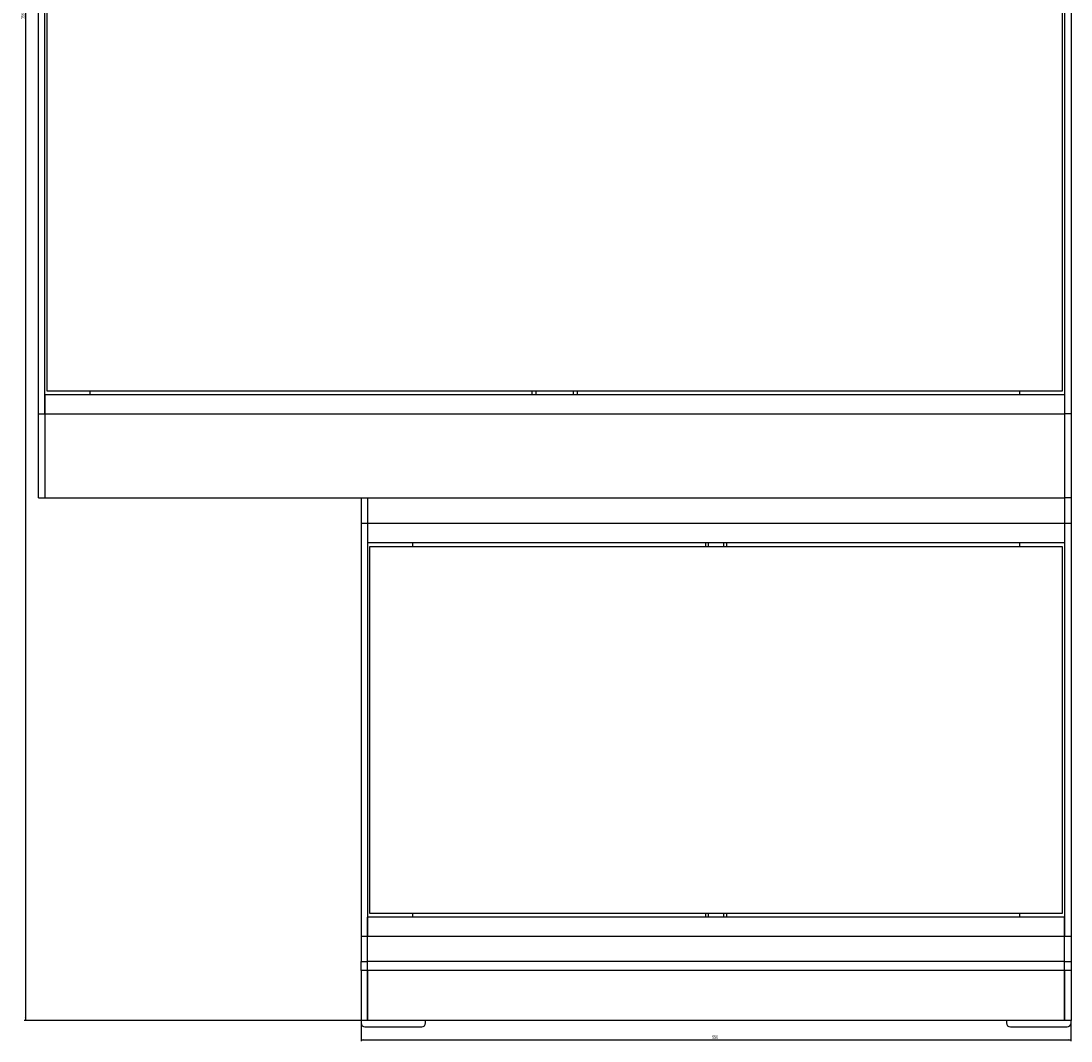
# Model space of a CAD drawing. Header units: millimetres. Extents: x 105 to 2605, y 97 to 2549.
# Tile 5 of 7: x 1774 to 2588, y 97 to 888. Entities that reach past the tile are written whole.
import ezdxf

# ---------------------------------------------------------------- set-up
doc = ezdxf.new("R2010")
doc.units = ezdxf.units.MM
doc.layers.add('FORMAT', color=7, linetype='Continuous')
doc.styles.add('SLDTEXTSTYLE0', font='TXT', dxfattribs={"width": 0.605})
doc.dimstyles.new('SLDDIMSTYLE0', dxfattribs={"dimtxt": 2.568319, "dimasz": 2, "dimexe": 0, "dimexo": 0.0625, "dimgap": 0.64208, "dimtad": 1, "dimrnd": 1e-09, "dimzin": 12, "dimdsep": 46, "dimtxsty": 'SLDTEXTSTYLE0', "dimsah": 1, "dimcen": 0.09, "dimadec": 0, "dimazin": 3, "dimtfac": 1, "dimtofl": 0, "dimtmove": 0, "dimatfit": 3, "dimfxl": 0, "dimfrac": 2, "dimtolj": 1, "dimtzin": 12, "dimarcsym": 0})

# ---------------------------------------------------------------- blocks, each defined once
blk = doc.blocks.new('_D_4')
at = {"layer": 'FORMAT'}
for p, q in [((2041.96, 1673.18), (1776.96, 1673.18)), ((1777.95, 1673.18), (1777.95, 113.18)), ((2041.96, 113.18), (1776.96, 113.18))]:
    blk.add_line(p, q, dxfattribs=at)
for points in [[(1777.95, 1673.18), (1777.45, 1671.18), (1778.45, 1671.18)], [(1777.95, 113.18), (1778.45, 115.18), (1777.45, 115.18)]]:
    blk.add_solid(points, dxfattribs=at)
at = {"layer": 'FORMAT', "insert": (1774.54, 889.26), "char_height": 2.646, "attachment_point": 1, "rotation": 90, "style": 'SLDTEXTSTYLE0'}
blk.add_mtext('1560', dxfattribs=at)
blk = doc.blocks.new('_D_5')
at = {"layer": 'FORMAT'}
for p, q in [((2037.95, 112.19), (2037.95, 97.19)), ((2587.95, 112.19), (2587.95, 97.19)), ((2037.95, 98.18), (2587.95, 98.18))]:
    blk.add_line(p, q, dxfattribs=at)
for points in [[(2037.95, 98.18), (2039.95, 97.68), (2039.95, 98.68)], [(2587.95, 98.18), (2585.95, 98.68), (2585.95, 97.68)]]:
    blk.add_solid(points, dxfattribs=at)
at = {"layer": 'FORMAT', "insert": (2310.01, 101.59), "char_height": 2.646, "attachment_point": 1, "style": 'SLDTEXTSTYLE0'}
blk.add_mtext('550', dxfattribs=at)

msp = doc.modelspace()

# ---------------------------------------------------------------- linework, layer by layer
at = {"color": 7, "linetype": 'Continuous', "lineweight": 25}
for p, q in [((1787.954, 583.183), (1787.954, 1203.183)), ((1792.954, 583.183), (1792.954, 1203.183)), ((2582.954, 1203.183), (2582.954, 583.183)), ((2587.954, 1203.183), (2587.954, 583.183)), ((1794.454, 1185.183), (1794.454, 601.183)), ((2581.454, 601.183), (2581.454, 1185.183)), ((1792.954, 598.183), (2582.954, 598.183)), ((1792.954, 598.183), (1792.954, 583.183)), ((1794.454, 601.183), (2581.454, 601.183)), ((1827.953, 598.183), (1827.953, 601.183)), ((2170.454, 598.183), (2170.454, 601.183)), ((2205.454, 601.183), (2205.454, 598.183)), ((2547.954, 601.183), (2547.954, 598.183)), ((2582.954, 598.183), (2582.954, 583.183)), ((1787.954, 583.183), (1792.954, 583.183)), ((1787.954, 518.183), (1787.954, 583.183)), ((1792.954, 583.183), (2582.954, 583.183)), ((1792.954, 583.183), (1792.954, 518.183)), ((2582.954, 583.183), (2582.954, 518.183)), ((2587.954, 583.183), (2582.954, 583.183)), ((2587.954, 583.183), (2587.954, 518.183)), ((1787.954, 518.183), (1792.954, 518.183)), ((1792.954, 518.183), (2582.954, 518.183)), ((2037.954, 518.183), (2037.954, 498.183)), ((2042.953, 518.183), (2042.953, 498.183)), ((2582.954, 518.183), (2582.954, 498.183)), ((2587.954, 518.183), (2582.954, 518.183)), ((2587.954, 518.183), (2587.954, 498.183)), ((2042.953, 498.183), (2037.954, 498.183)), ((2037.954, 498.183), (2037.954, 178.183)), ((2042.953, 498.183), (2042.953, 178.183)), ((2582.954, 498.183), (2042.953, 498.183)), ((2042.953, 498.183), (2042.953, 483.183)), ((2582.954, 498.183), (2582.954, 483.183)), ((2587.954, 498.183), (2582.954, 498.183)), ((2582.954, 498.183), (2582.954, 178.183)), ((2587.954, 498.183), (2587.954, 178.183)), ((2582.954, 483.183), (2042.953, 483.183)), ((2581.454, 480.184), (2044.454, 480.184)), ((2044.454, 480.184), (2044.454, 196.184)), ((2077.954, 480.184), (2077.954, 483.183)), ((2304.954, 480.184), (2304.954, 483.183)), ((2320.954, 483.183), (2320.954, 480.184)), ((2547.954, 483.183), (2547.954, 480.184)), ((2581.454, 196.184), (2581.454, 480.184)), ((2044.454, 196.184), (2581.454, 196.184)), ((2077.954, 193.184), (2077.954, 196.184)), ((2304.954, 193.184), (2304.954, 196.184)), ((2320.954, 196.184), (2320.954, 193.184)), ((2547.954, 196.184), (2547.954, 193.184)), ((2582.954, 193.184), (2042.953, 193.184)), ((2042.953, 178.184), (2042.953, 193.184)), ((2582.954, 178.184), (2582.954, 193.184)), ((2042.953, 178.183), (2037.954, 178.183)), ((2037.954, 178.183), (2037.954, 158.926)), ((2582.954, 178.184), (2042.953, 178.184)), ((2042.953, 158.928), (2042.953, 178.184)), ((2582.954, 158.928), (2582.954, 178.184)), ((2587.954, 178.183), (2582.954, 178.183)), ((2587.954, 178.183), (2587.954, 158.926)), ((2037.954, 158.926), (2042.953, 158.926)), ((2037.954, 151.801), (2037.954, 158.926)), ((2582.954, 158.928), (2042.953, 158.928)), ((2042.953, 151.803), (2042.953, 158.928)), ((2582.954, 151.803), (2582.954, 158.928)), ((2582.954, 158.926), (2587.954, 158.926)), ((2587.954, 158.926), (2587.954, 151.801)), ((2042.953, 151.801), (2037.954, 151.801)), ((2037.954, 151.801), (2037.954, 113.183)), ((2582.954, 151.803), (2042.953, 151.803)), ((2042.953, 113.183), (2042.953, 151.803)), ((2042.953, 151.801), (2042.953, 113.183)), ((2582.954, 113.183), (2582.954, 151.803)), ((2587.954, 151.801), (2582.954, 151.801)), ((2582.954, 151.801), (2582.954, 113.183)), ((2587.954, 151.801), (2587.954, 113.183)), ((2042.953, 113.183), (2037.954, 113.183)), ((2037.954, 113.183), (2037.954, 111.183)), ((2040.953, 108.183), (2084.954, 108.183)), ((2582.954, 113.183), (2042.953, 113.183)), ((2087.954, 111.183), (2087.954, 113.183)), ((2537.954, 113.183), (2537.954, 111.183)), ((2540.954, 108.183), (2584.954, 108.183)), ((2587.954, 113.183), (2582.954, 113.183)), ((2587.954, 111.183), (2587.954, 113.183))]:
    msp.add_line(p, q, dxfattribs=at)
at = {"color": 8, "linetype": 'Continuous', "lineweight": 25}
for p, q in [((2173.453, 601.183), (2173.453, 598.183)), ((2202.454, 598.183), (2202.454, 601.183)), ((2306.954, 483.183), (2306.954, 480.184)), ((2318.954, 480.184), (2318.954, 483.183)), ((2306.954, 196.184), (2306.954, 193.184)), ((2318.954, 193.184), (2318.954, 196.184))]:
    msp.add_line(p, q, dxfattribs=at)
at = {"color": 7, "linetype": 'Continuous', "lineweight": 25}
for centre, start, end in [((2040.954, 111.183), 180, 270), ((2084.954, 111.183), 270, 0), ((2540.954, 111.183), 180, 270), ((2584.954, 111.183), 270, 0)]:
    msp.add_arc(centre, 3, start, end, dxfattribs=at)

# ---------------------------------------------------------------- dimensions: what is measured, and where the dimension line sits
at = {"layer": 'FORMAT'}
for base, p1, p2, angle, picture, middle in [((1777.954, 113.183), (2042.954, 1673.183), (2042.954, 113.183), 90, '_D_4', (1777.954, 893.183)), ((2587.954, 98.183), (2037.954, 113.183), (2587.954, 113.183), 0, '_D_5', (2312.954, 98.183))]:
    dim = msp.add_linear_dim(base=base, p1=p1, p2=p2, angle=angle, dimstyle='SLDDIMSTYLE0', dxfattribs=at)
    dim.commit()
    dim.dimension.update_dxf_attribs({"geometry": picture, "text_midpoint": middle, "dimtype": 160})

doc.saveas('drawing.dxf')
